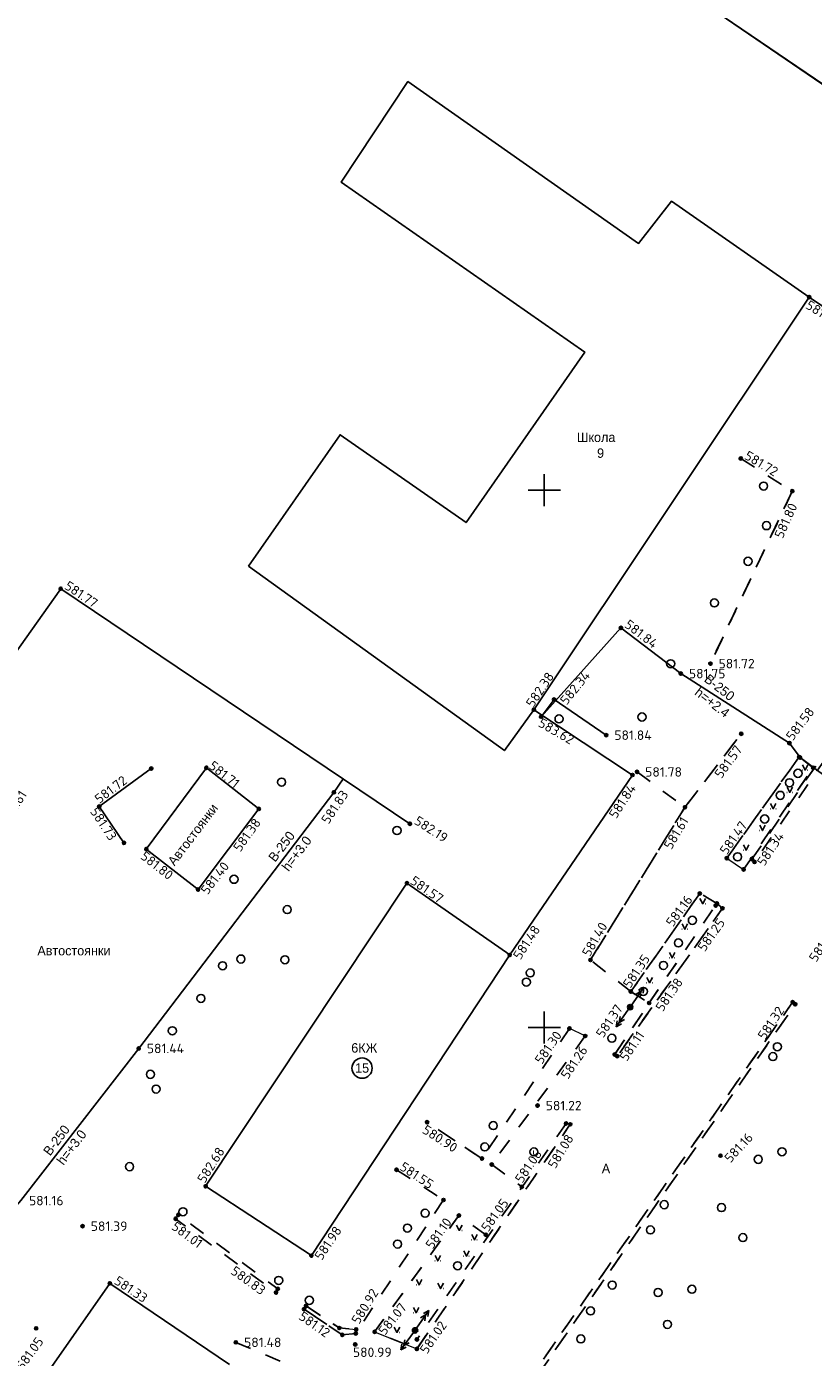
# Model space of a CAD drawing. Header units: metres. Extents: x 548732 to 549770, y 4592490 to 4594056.
# Tile 31 of 61: x 549152 to 549225, y 4593090 to 4593214. Entities that reach past the tile are written whole.
import ezdxf

# ---------------------------------------------------------------- set-up
doc = ezdxf.new("R2010")
doc.units = ezdxf.units.M
doc.header["$PDMODE"] = 32
doc.header["$PDSIZE"] = 0.3
doc.linetypes.add('Д_ТРОТ_ТРУБА', pattern=[3, 1.5, -1.5])
doc.linetypes.add('ДОРОГИ_СТРОЯЩ', pattern=[9, 8, -1])
for name, color, linetype in [('(001) Сетка', 92, 'Continuous'), ('(003) Пункты', 7, 'Continuous'), ('(007) Здания', 7, 'Continuous'), ('(014) Водопровод', 5, 'ИК_Водопровод -------в--------'), ('(022) Возд. Линии', 7, 'Continuous'), ('(025) Дорога', 7, 'Continuous'), ('(036) Растительность', 7, 'Continuous'), ('(038) Деревья', 7, 'Continuous'), ('(041) Текст', 7, 'Continuous')]:
    doc.layers.add(name, color=color, linetype=linetype)
doc.layers.add('Unknown Area Type', color=7, linetype='Continuous', lineweight=0)
doc.styles.add('BM-431', font='bm431.ttf')
doc.styles.add('D-431', font='d431.ttf')
doc.styles.add('P-131', font='p131.ttf')
doc.styles.get("Standard").update_dxf_attribs({"font": 'simplex.shx'})
doc.linetypes.add('GAZ_VOZDUSH', pattern='A,1,-2,["~",Standard,S=3,R=0,X=-1.5,Y=-1.5],-1,10', length=14)
doc.linetypes.add('ИК_Водопровод -------в--------', pattern='A,9,-0.6,["В",Standard,S=1.2,R=0,X=0,Y=-0.6],-1.2', length=10.8)

# ---------------------------------------------------------------- blocks, each defined once
blk = doc.blocks.new('d')
at = {"layer": '(038) Деревья'}
blk.add_ellipse((0, 0), major_axis=(0.265, 0.265), ratio=1, start_param=5.497787, end_param=11.780972, dxfattribs=at)
blk = doc.blocks.new('strela1')
at = {"layer": '(022) Возд. Линии'}
for p, q in [((-2, 0), (-1.5, 0.25)), ((0, 0), (-2, 0)), ((-2, 0), (-1.5, -0.25)), ((-1.5, 0), (-1, 0.25)), ((-1.5, 0), (-1, -0.25))]:
    blk.add_line(p, q, dxfattribs=at)
blk = doc.blocks.new('strela2')
at = {"layer": '(022) Возд. Линии'}
for p, q in [((0, 0), (2, 0)), ((1.5, 0), (1, 0.25)), ((1.5, 0), (1, -0.25)), ((2, 0), (1.5, 0.25)), ((2, 0), (1.5, -0.25))]:
    blk.add_line(p, q, dxfattribs=at)
blk = doc.blocks.new('STOLB')
at = {"layer": '(022) Возд. Линии'}
blk.add_circle((0, 0), 0.25, dxfattribs=at)
blk = doc.blocks.new('I04160')
for p, q in [((-0.5, 0), (-0.55, 0)), ((0.48, 0), (0.53, 0))]:
    blk.add_line(p, q)
blk.add_lwpolyline([(-0.5, 0.99), (0, 0), (0.51, 0.99)])

msp = doc.modelspace()

# ---------------------------------------------------------------- linework, layer by layer
at = {"layer": '(001) Сетка'}
for p, q in [((549200.2, 4593172), (549200.2, 4593169)), ((549198.7, 4593170.5), (549201.7, 4593170.5)), ((549200.2, 4593122), (549200.2, 4593119)), ((549198.7, 4593120.5), (549201.7, 4593120.5))]:
    msp.add_line(p, q, dxfattribs=at)
at = {"layer": '(003) Пункты', "color": 7}
for p in [(549224.86, 4593188.47, 581.93), (549218.48, 4593173.45, 581.72), (549223.28, 4593170.41, 581.8), (549155.19, 4593161.33, 581.76), (549207.33, 4593157.68, 581.84), (549215.66, 4593154.36, 581.72), (549212.9, 4593153.43, 581.75), (549201.11, 4593151.02, 582.34), (549199.23, 4593150.07, 582.38), (549199.9, 4593149.42, 583.62), (549218.53, 4593147.83, 581.57), (549205.96, 4593147.7, 581.84), (549223.01, 4593146.96, 581.58), (549223.92, 4593145.67, 581.59), (549224, 4593145.61, 581.58), (549163.62, 4593144.59, 581.62), (549168.75, 4593144.67, 581.71), (549208.83, 4593144.28, 581.78), (549225.22, 4593144.67, 581.53), (549208.41, 4593143.99, 581.84), (549180.62, 4593142.38, 581.83), (549158.78, 4593141.06, 581.72), (549173.63, 4593140.84, 581.38), (549213.29, 4593140.99, 581.61), (549187.69, 4593139.46, 582.18), (549161.08, 4593137.68, 581.73), (549163.16, 4593137.1, 581.8), (549217.18, 4593136.25, 581.47), (549219.52, 4593136.17, 581.57), (549219.76, 4593135.91, 581.34), (549218.75, 4593135.21, 581.33), (549167.97, 4593133.33, 581.4), (549187.42, 4593133.93, 581.57), (549214.67, 4593132.97, 581.16), (549216.15, 4593131.84, 581.41), (549216.27, 4593132.05, 581.46), (549216.78, 4593131.59, 581.25), (549196.98, 4593127.25, 581.48), (549204.5, 4593126.78, 581.4), (549208.25, 4593123.84, 581.35), (549208.19, 4593122.39, 581.37), (549209.96, 4593122.78, 581.38), (549223.31, 4593122.85, 581.32), (549223.55, 4593122.66, 581.36), (549202.54, 4593120.41, 581.3), (549204.01, 4593119.71, 581.26), (549162.45, 4593118.55, 581.44), (549206.75, 4593117.98, 581.1), (549206.99, 4593117.83, 581.11), (549199.57, 4593113.23, 581.22), (549189.29, 4593111.68, 580.9), (549202.22, 4593111.57, 581.03), (549202.62, 4593111.49, 581.08), (549194.4, 4593108.3, 581.3), (549216.6, 4593108.57, 581.16), (549186.45, 4593107.26, 581.55), (549195.31, 4593107.74, 581.19), (549168.68, 4593105.72, 582.68), (549198.11, 4593105.68, 581.06), (549190.82, 4593104.45, 580.03), (549157.23, 4593102.01, 581.38), (549165.89, 4593102.7, 581), (549166.15, 4593103.07, 581.04), (549192.25, 4593103, 581.1), (549194.76, 4593101.21, 581.05), (549178.52, 4593099.27, 581.98), (549159.77, 4593096.69, 581.33), (549175.23, 4593095.83, 580.83), (549175.39, 4593096.18, 580.87), (549178.03, 4593094.59, 581.11), (549177.84, 4593094.29, 581.12), (549152.91, 4593092.5, 581.04), (549181.12, 4593092.54, 580.92), (549182.65, 4593092.03, 580.96), (549182.69, 4593092.41, 580.92), (549184.41, 4593092.18, 581.07), (549188.17, 4593092.31, 581.09), (549171.49, 4593091.2, 581.48), (549181.4, 4593091.89, 581.01), (549182.6, 4593091.01, 580.99), (549188.34, 4593091.47, 580.86), (549188.34, 4593090.59, 581.01)]:
    msp.add_point(p, dxfattribs=at)
at = {"layer": '(007) Здания'}
for p, q in [((549215.12, 4593215.76), (549241.05, 4593198.09)), ((549224.86, 4593188.47), (549199.23, 4593150.07)), ((549231.46, 4593184), (549224.86, 4593188.47)), ((549155.19, 4593161.33), (549125.97, 4593120.12)), ((549187.69, 4593139.46), (549155.19, 4593161.33)), ((549199.23, 4593150.07), (549208.41, 4593143.99)), ((549173.63, 4593140.84), (549168.75, 4593144.67)), ((549208.41, 4593143.99), (549196.98, 4593127.25)), ((549158.78, 4593141.06), (549161.08, 4593137.68)), ((549167.97, 4593133.33), (549173.63, 4593140.84)), ((549168.68, 4593105.72), (549187.42, 4593133.93)), ((549187.42, 4593133.93), (549196.98, 4593127.25)), ((549196.98, 4593127.25), (549178.52, 4593099.27)), ((549178.52, 4593099.27), (549168.68, 4593105.72)), ((549159.77, 4593096.69), (549133.25, 4593058.77)), ((549170.89, 4593089.13), (549159.77, 4593096.69))]:
    msp.add_line(p, q, dxfattribs=at)
for points in [[(549112.07, 4593295.8), (549219.45, 4593221.96), (549215.12, 4593215.76), (549241.05, 4593198.09)], [(549199.23, 4593150.07), (549224.86, 4593188.47), (549231.46, 4593184), (549241.05, 4593198.09)], [(549199.23, 4593150.07), (549208.41, 4593143.99), (549196.98, 4593127.25), (549178.52, 4593099.27), (549168.68, 4593105.72)], [(549163.62, 4593144.59), (549158.78, 4593141.06)], [(549168.75, 4593144.67), (549163.16, 4593137.1), (549167.97, 4593133.33)], [(549168.68, 4593105.72), (549187.42, 4593133.93), (549196.98, 4593127.25)], [(549144.65, 4593052.43), (549133.25, 4593058.77), (549159.77, 4593096.69)]]:
    msp.add_lwpolyline(points, dxfattribs=at)
at = {"layer": '(007) Здания', "flags": 128}
for points in [[(549172.67, 4593163.43), (549181.2, 4593175.66), (549192.92, 4593167.49), (549203.97, 4593183.35), (549181.3, 4593199.15), (549187.5, 4593208.52), (549208.98, 4593193.46), (549212.03, 4593197.38), (549224.86, 4593188.47)], [(549199.23, 4593150.07), (549196.49, 4593146.27), (549172.67, 4593163.43)]]:
    msp.add_lwpolyline(points, dxfattribs=at)
at = {"layer": '(007) Здания'}
msp.add_circle((549183.24, 4593116.72), 0.942, dxfattribs=at)
at = {"layer": '(014) Водопровод', "linetype": 'GAZ_VOZDUSH'}
for p, q in [((549212.9, 4593153.43), (549207.33, 4593157.68)), ((549201.11, 4593151.02), (549199.9, 4593149.42))]:
    msp.add_line(p, q, dxfattribs=at)
at = {"layer": '(014) Водопровод', "linetype": 'GAZ_VOZDUSH', "flags": 128}
for points in [[(549207.33, 4593157.68), (549199.9, 4593149.42)], [(549234.96, 4593137.44), (549224, 4593145.61), (549223.01, 4593146.96), (549212.9, 4593153.43), (549207.33, 4593157.68)], [(549205.96, 4593147.7), (549201.11, 4593151.02)], [(549162.45, 4593118.55), (549180.62, 4593142.38), (549181.47, 4593143.64)], [(549162.45, 4593118.55), (549151.47, 4593104.39), (549147.02, 4593099.29), (549143.37, 4593094.85), (549135.47, 4593090.96), (549130.03, 4593088.26), (549124.76, 4593086.02)]]:
    msp.add_lwpolyline(points, dxfattribs=at)
at = {"layer": '(025) Дорога', "linetype": 'Д_ТРОТ_ТРУБА'}
for p, q in [((549218.48, 4593173.45), (549223.28, 4593170.41)), ((549223.28, 4593170.41), (549215.66, 4593154.36)), ((549219.52, 4593136.17), (549229.53, 4593150.77)), ((549229.83, 4593150.53), (549219.76, 4593135.91)), ((549213.29, 4593140.99), (549218.53, 4593147.83)), ((549223.92, 4593145.67), (549217.18, 4593136.25)), ((549208.83, 4593144.28), (549213.29, 4593140.99)), ((549218.75, 4593135.21), (549225.22, 4593144.67)), ((549204.5, 4593126.78), (549213.29, 4593140.99)), ((549219.76, 4593135.91), (549219.52, 4593136.17)), ((549214.67, 4593132.97), (549208.25, 4593123.84)), ((549209.96, 4593122.78), (549216.27, 4593132.05)), ((549216.27, 4593132.05), (549214.67, 4593132.97)), ((549216.78, 4593131.59), (549206.99, 4593117.83)), ((549208.25, 4593123.84), (549204.5, 4593126.78)), ((549208.25, 4593123.84), (549209.96, 4593122.78)), ((549223.31, 4593122.85), (549197.71, 4593086.19)), ((549198.04, 4593085.92), (549223.55, 4593122.66)), ((549206.75, 4593117.98), (549209.96, 4593122.78)), ((549202.54, 4593120.41), (549194.4, 4593108.3)), ((549204.01, 4593119.71), (549195.31, 4593107.74)), ((549202.22, 4593111.57), (549188.34, 4593091.47)), ((549188.34, 4593090.59), (549202.62, 4593111.49)), ((549194.4, 4593108.3), (549189.29, 4593111.68)), ((549186.45, 4593107.26), (549190.82, 4593104.45)), ((549195.31, 4593107.74), (549198.11, 4593105.68)), ((549190.82, 4593104.45), (549182.65, 4593092.03)), ((549192.25, 4593103), (549184.41, 4593092.18)), ((549194.76, 4593101.21), (549192.25, 4593103)), ((549181.4, 4593091.89), (549177.84, 4593094.29)), ((549178.03, 4593094.59), (549181.12, 4593092.54)), ((549171.49, 4593091.2), (549179.41, 4593087.83))]:
    msp.add_line(p, q, dxfattribs=at)
at = {"layer": '(025) Дорога', "linetype": 'ByBlock'}
msp.add_line((549223.55, 4593122.66), (549223.31, 4593122.85), dxfattribs=at)
at = {"layer": '(025) Дорога', "linetype": 'Д_ТРОТ_ТРУБА', "flags": 128}
for points in [[(549218.48, 4593173.45), (549223.28, 4593170.41), (549215.66, 4593154.36)], [(549229.83, 4593150.53), (549219.76, 4593135.91), (549219.52, 4593136.17), (549229.53, 4593150.77)], [(549208.83, 4593144.28), (549213.29, 4593140.99), (549218.53, 4593147.83)], [(549208.25, 4593123.84), (549204.5, 4593126.78), (549213.29, 4593140.99)], [(549216.27, 4593132.05), (549216.78, 4593131.59), (549206.99, 4593117.83), (549206.75, 4593117.98), (549209.96, 4593122.78)], [(549202.54, 4593120.41), (549194.4, 4593108.3), (549189.29, 4593111.68)], [(549194.76, 4593101.21), (549192.25, 4593103), (549184.41, 4593092.18), (549188.34, 4593090.59), (549202.62, 4593111.49)], [(549182.65, 4593092.03), (549181.4, 4593091.89), (549177.84, 4593094.29), (549178.03, 4593094.59), (549181.12, 4593092.54), (549182.69, 4593092.41)], [(549171.49, 4593091.2), (549179.41, 4593087.83), (549177.34, 4593084.59)]]:
    msp.add_lwpolyline(points, dxfattribs=at)
for points in [[(549225.22, 4593144.67), (549223.92, 4593145.67), (549217.18, 4593136.25), (549218.75, 4593135.21)], [(549216.27, 4593132.05), (549214.67, 4593132.97), (549208.25, 4593123.84), (549209.96, 4593122.78)], [(549197.71, 4593086.19), (549198.04, 4593085.92), (549223.55, 4593122.66), (549223.31, 4593122.85)], [(549175.23, 4593095.83), (549175.39, 4593096.18), (549166.15, 4593103.07), (549165.89, 4593102.7)]]:
    msp.add_lwpolyline(points, close=True, dxfattribs=at)
at = {"layer": 'Unknown Area Type', "linetype": 'ByBlock'}
for p, q in [((549225.22, 4593144.67), (549223.92, 4593145.67)), ((549217.18, 4593136.25), (549218.75, 4593135.21)), ((549216.27, 4593132.05), (549216.78, 4593131.59)), ((549204.01, 4593119.71), (549202.54, 4593120.41)), ((549206.99, 4593117.83), (549206.75, 4593117.98)), ((549202.62, 4593111.49), (549202.22, 4593111.57)), ((549177.84, 4593094.29), (549178.03, 4593094.59)), ((549181.12, 4593092.54), (549182.69, 4593092.41)), ((549182.69, 4593092.41), (549182.65, 4593092.03)), ((549184.41, 4593092.18), (549188.34, 4593090.59)), ((549182.65, 4593092.03), (549181.4, 4593091.89))]:
    msp.add_line(p, q, dxfattribs=at)

# ---------------------------------------------------------------- block references
at = {"layer": '(022) Возд. Линии'}
for name, p, rotation in [('strela2', (549208.34, 4593122.6, 581.37), 55.61286682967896), ('strela1', (549208.05, 4593122.19, 581.37), 54.08844323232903), ('STOLB', (549208.19, 4593122.39, 581.37), 51.00522516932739), ('strela2', (549188.31, 4593092.52, 581.09), 55.61286682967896), ('strela1', (549188.02, 4593092.11, 581.09), 54.08844323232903), ('STOLB', (549188.17, 4593092.31, 581.09), 51.00522516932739)]:
    msp.add_blockref(name, p, dxfattribs=dict(at, rotation=rotation))
at = {"layer": '(036) Растительность', "linetype": 'Continuous', "xscale": 0.5, "yscale": 0.5, "zscale": 0.5}
for p in [(549224.47, 4593144.45), (549223.05, 4593142.38), (549221.5, 4593140.85), (549220.5, 4593138.82), (549218.98, 4593136.99, 581.57), (549214.94, 4593132.01), (549213.28, 4593129.64), (549212.09, 4593126.97), (549210, 4593124.66), (549192.29, 4593101.61), (549193.69, 4593100.73), (549192.95, 4593099.21), (549190.29, 4593098.78), (549188.55, 4593096.55), (549190.55, 4593096.21), (549188.27, 4593093.96, 581.09), (549186.49, 4593092.12)]:
    msp.add_blockref('I04160', p, dxfattribs=at)
at = {"layer": '(038) Деревья', "linetype": 'Continuous'}
for p in [(549220.61, 4593170.88), (549220.88, 4593167.2), (549219.16, 4593163.88), (549216.03, 4593160.01), (549211.96, 4593154.35), (549201.57, 4593149.22), (549209.29, 4593149.39), (549223.81, 4593144.15), (549175.75, 4593143.33), (549223.02, 4593143.27), (549222.16, 4593142.1), (549186.49, 4593138.83), (549220.71, 4593139.9), (549218.19, 4593136.38), (549171.32, 4593134.29), (549176.27, 4593131.47), (549213.98, 4593130.47), (549212.68, 4593128.37), (549171.96, 4593126.87), (549176.06, 4593126.8), (549170.26, 4593126.24), (549198.89, 4593125.58), (549211.29, 4593126.27), (549198.53, 4593124.72), (549168.24, 4593123.2), (549209.42, 4593123.86), (549165.58, 4593120.19), (549206.49, 4593119.5), (549221.47, 4593117.79), (549221.89, 4593118.71), (549163.54, 4593116.14), (549164.07, 4593114.77), (549195.45, 4593111.37), (549194.66, 4593109.39), (549199.23, 4593108.92), (549220.11, 4593108.23), (549222.32, 4593108.94), (549161.6, 4593107.55), (549166.57, 4593103.35), (549189.11, 4593103.22), (549211.36, 4593104.01), (549216.69, 4593103.74), (549187.46, 4593101.83), (549210.08, 4593101.66), (549218.68, 4593100.95), (549186.54, 4593100.34), (549192.13, 4593098.33), (549175.48, 4593096.96), (549206.52, 4593096.53), (549210.79, 4593095.84), (549213.94, 4593096.14), (549178.33, 4593095.11), (549204.51, 4593094.13), (549211.66, 4593092.87), (549203.6, 4593091.52)]:
    msp.add_blockref('d', p, dxfattribs=at)

# ---------------------------------------------------------------- texts
at = {"layer": '(003) Пункты', "color": 7}
for s, rotation, p in [('581.93', 327.2552, (549224.44, 4593187.49, 581.93)), ('581.72', 329.0652, (549218.74, 4593173.46, 581.72)), ('581.80', 65.6408, (549222.38, 4593165.93, 581.8)), ('581.77', 326.0604, (549155.46, 4593161.38, 581.76)), ('581.84', 322.6493, (549207.58, 4593157.82, 581.84)), ('582.38', 56.1462, (549199.16, 4593150.2, 582.38)), ('582.34', 50.8179, (549202.27, 4593150.44, 582.34)), ('581.58', 52.7519, (549223.32, 4593147.12, 581.58)), ('583.62', 329.9433, (549199.55, 4593148.58, 583.62)), ('581.57', 53.7866, (549216.68, 4593143.6)), ('581.71', 321.8391, (549168.89, 4593144.69, 581.71)), ('581.72', 36.96, (549158.78, 4593141.28, 581.72)), ('581.84', 56.9733, (549206.89, 4593139.86)), ('581.61', 56.901, (549150.34, 4593139.48, 581.61)), ('581.83', 56.0604, (549180.11, 4593139.35, 581.83)), ('581.73', 303.4513, (549157.88, 4593140.61, 581.73)), ('581.38', 54.6199, (549171.9, 4593136.77, 581.38)), ('582.19', 327.1952, (549188.01, 4593139.5, 582.18)), ('581.61', 58.9422, (549212.02, 4593136.99, 581.61)), ('581.47', 54.8226, (549217.18, 4593136.5, 581.47)), ('581.34', 56.2972, (549220.67, 4593135.45, 581.34)), ('581.80', 321.8612, (549162.54, 4593136.28, 581.8)), ('581.40', 52.1872, (549168.85, 4593132.79, 581.4)), ('581.57', 325.0631, (549187.63, 4593133.95, 581.57)), ('581.16', 53.696, (549212.16, 4593129.8, 581.16)), ('581.25', 54.8282, (549215.13, 4593127.49, 581.25)), ('581.48', 56.6793, (549197.97, 4593126.73, 581.48)), ('581.40', 59.9385, (549204.42, 4593127.01, 581.4)), ('581.29', 55.7025, (549225.49, 4593126.51, 581.29)), ('581.35', 56.1905, (549208.19, 4593124.08, 581.35)), ('581.38', 55.3668, (549211.21, 4593121.9, 581.38)), ('581.37', 55.9089, (549205.67, 4593119.46)), ('581.32', 56.3827, (549220.73, 4593119.28, 1162.65)), ('581.30', 55.2096, (549199.97, 4593117.01)), ('581.11', 55.5866, (549207.87, 4593117.28, 581.11)), ('581.26', 55.7224, (549202.39, 4593115.61)), ('580.90', 327.1977, (549188.76, 4593110.75)), ('581.08', 58.8064, (549201.22, 4593107.29, 581.08)), ('581.16', 47.1527, (549217.52, 4593107.84, 581.16)), ('582.68', 57.9822, (549168.59, 4593105.94, 582.68)), ('581.06', 55.9991, (549198.14, 4593105.94, 581.06)), ('581.55', 326.3716, (549186.66, 4593107.32, 581.55)), ('581.05', 54.3944, (549194.97, 4593101.41, 581.05)), ('581.01', 323.2882, (549165.42, 4593101.8, 581)), ('581.98', 56.0857, (549179.48, 4593098.76, 581.98)), ('581.10', 54.2562, (549189.79, 4593099.8, 581.1)), ('581.33', 326.3741, (549160.08, 4593096.71, 581.33)), ('580.83', 324.2923, (549170.93, 4593097.65, 580.83)), ('580.92', 58.138, (549182.94, 4593092.81, 580.92)), ('581.07', 51.4448, (549185.36, 4593091.79, 581.07)), ('581.12', 324.8774, (549177.26, 4593093.42)), ('581.02', 55.0849, (549189.27, 4593090.04, 581.01)), ('581.05', 54.1829, (549151.67, 4593088.53, 581.04))]:
    msp.add_text(s, height=0.88, rotation=rotation, dxfattribs=at).set_placement(p)
for s, p in [('581.72', (549216.42, 4593153.92, 581.72)), ('581.75', (549213.66, 4593152.99, 581.75)), ('581.84', (549206.72, 4593147.26, 581.84)), ('581.78', (549209.59, 4593143.84, 581.78)), ('581.44', (549163.21, 4593118.11, 581.44)), ('581.22', (549200.33, 4593112.79, 581.22)), ('581.16', (549152.24, 4593103.95, 581.16)), ('581.39', (549157.99, 4593101.57, 581.38)), ('581.48', (549172.26, 4593090.76, 581.48)), ('580.99', (549182.39, 4593089.84, 580.99))]:
    msp.add_text(s, height=0.88, dxfattribs=at).set_placement(p)
at = {"layer": '(007) Здания', "style": 'P-131'}
for s, p in [('Школа ', (549203.23, 4593174.98)), ('9', (549205.11, 4593173.51)), ('6КЖ', (549182.23, 4593118.16)), ('15', (549182.59, 4593116.29))]:
    msp.add_text(s, height=0.88, dxfattribs=at).set_placement(p)
at = {"layer": '(014) Водопровод', "color": 0, "linetype": 'Continuous', "style": 'D-431'}
for s, rotation, p in [('В-250', 322.0657, (549215, 4593152.76)), ('h=+2.4', 322.2894, (549214.11, 4593151.52)), ('В-250', 52.7838, (549175.15, 4593135.83)), ('h=+3.0', 53.0075, (549176.4, 4593134.96)), ('В-250', 52.7838, (549154.2, 4593108.49)), ('h=+3.0', 53.0075, (549155.45, 4593107.62))]:
    msp.add_text(s, height=0.88, rotation=rotation, dxfattribs=at).set_placement(p)
at = {"layer": '(025) Дорога', "linetype": 'ДОРОГИ_СТРОЯЩ', "style": 'BM-431'}
msp.add_text('A', height=0.875, dxfattribs=at).set_placement((549205.55, 4593106.94))
at = {"layer": '(041) Текст', "lineweight": 0, "style": 'BM-431'}
msp.add_text('Автостоянки', height=0.875, rotation=52.8169, dxfattribs=at).set_placement((549165.78, 4593135.48, -583.79))
msp.add_text('Автостоянки', height=0.875, dxfattribs=at).set_placement((549153.02, 4593127.21, -583.79))

doc.saveas('drawing.dxf')
